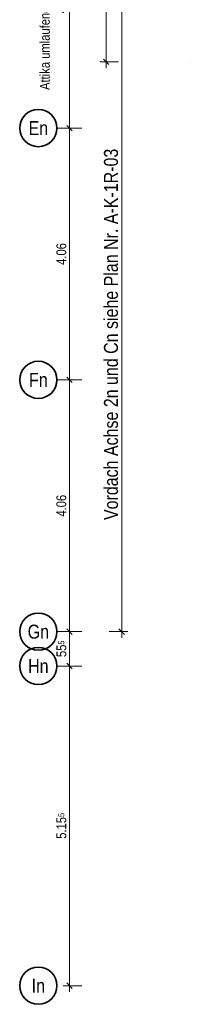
# Model space of a CAD drawing. Header units: millimetres. Extents: x -39 to 84, y 0 to 66.
# Tile 1 of 92: x -37.56 to -34.81, y 12.73 to 28.61. Entities that reach past the tile are written whole.
import ezdxf
from ezdxf.enums import TextEntityAlignment as Align

# ---------------------------------------------------------------- set-up
doc = ezdxf.new("R2010")
doc.units = ezdxf.units.MM
doc.layers.add('Achsen', color=7, linetype='Continuous', lineweight=20)
doc.styles.add('Arial Narrow', font='ARIALN.TTF')
doc.dimstyles.new('Arch_Strakon_dimstyle', dxfattribs={"dimtxt": 15.75, "dimasz": 1, "dimexe": 1.25, "dimexo": 0.0625, "dimgap": 1, "dimtad": 0, "dimdec": 5, "dimzin": 12, "dimdsep": 46, "dimtxsty": 'Arial Narrow', "dimblk": 'Arrowhead_Tick', "dimsah": 1, "dimcen": 0, "dimse1": 1, "dimse2": 1, "dimclrd": 6, "dimclrt": 2, "dimazin": 0, "dimtfac": 1, "dimtdec": 4, "dimtmove": 0, "dimatfit": 3, "dimldrblk": 'NONE', "dimfxl": 1, "dimtvp": 1, "dimtolj": 1, "dimtzin": 0, "dimlwd": 13, "dimarcsym": 2})

# ---------------------------------------------------------------- blocks, each defined once
blk = doc.blocks.new('Arrowhead_Tick')
at = {"color": 0, "linetype": 'Continuous', "lineweight": -2}
for p, q in [((0, 20), (0, -10)), ((-1, 0), (0, 0)), ((10, 0), (0, 0))]:
    blk.add_line(p, q, dxfattribs=at)
at = {"color": 2, "linetype": 'Continuous', "lineweight": 35}
blk.add_line((4.4, 4.4), (-4.4, -4.4), dxfattribs=at)
blk = doc.blocks.new('*D11')
at = {"layer": 'Achsen', "color": 6, "linetype": 'Continuous', "lineweight": 13}
blk.add_line((-36.756, 13.04), (-36.756, 18.175), dxfattribs=at)
at = {"layer": 'Defpoints', "color": 0}
for p in [(-36.958, 18.185), (-36.756, 18.185), (-36.958, 13.03)]:
    blk.add_point(p, dxfattribs=at)
at = {"layer": 'Achsen', "color": 6, "lineweight": 13, "xscale": 0.01, "yscale": 0.01, "zscale": 0.01}
for p, rotation in [((-36.756, 18.185), 90), ((-36.756, 13.03), 270)]:
    blk.add_blockref('Arrowhead_Tick', p, dxfattribs=dict(at, rotation=rotation))
at = {"layer": 'Achsen', "color": 2, "lineweight": -2, "insert": (-36.887, 15.608), "char_height": 0.1575, "attachment_point": 5, "rotation": 90, "style": 'Arial Narrow'}
blk.add_mtext('\\A1;5.15{\\A1;\\H.6x;\\S5;}', dxfattribs=at)
blk = doc.blocks.new('_None')
blk = doc.blocks.new('*D12')
at = {"layer": 'Achsen', "color": 6, "linetype": 'Continuous', "lineweight": 13}
blk.add_line((-36.756, 18.195), (-36.756, 18.73), dxfattribs=at)
at = {"layer": 'Defpoints', "color": 0}
for p in [(-36.958, 18.74), (-36.756, 18.74), (-36.958, 18.185)]:
    blk.add_point(p, dxfattribs=at)
at = {"layer": 'Achsen', "color": 6, "lineweight": 13, "xscale": 0.01, "yscale": 0.01, "zscale": 0.01}
for p, rotation in [((-36.756, 18.74), 90), ((-36.756, 18.185), 270)]:
    blk.add_blockref('Arrowhead_Tick', p, dxfattribs=dict(at, rotation=rotation))
at = {"layer": 'Achsen', "color": 2, "lineweight": -2, "insert": (-36.886, 18.463), "char_height": 0.1575, "attachment_point": 5, "rotation": 90, "style": 'Arial Narrow'}
blk.add_mtext('\\A1;55{\\A1;\\H.6x;\\S5;}', dxfattribs=at)
blk = doc.blocks.new('*D13')
at = {"layer": 'Achsen', "color": 6, "linetype": 'Continuous', "lineweight": 13}
blk.add_line((-36.756, 18.75), (-36.756, 22.79), dxfattribs=at)
at = {"layer": 'Defpoints', "color": 0}
for p in [(-36.958, 22.8), (-36.756, 22.8), (-36.958, 18.74)]:
    blk.add_point(p, dxfattribs=at)
at = {"layer": 'Achsen', "color": 6, "lineweight": 13, "xscale": 0.01, "yscale": 0.01, "zscale": 0.01}
for p, rotation in [((-36.756, 22.8), 90), ((-36.756, 18.74), 270)]:
    blk.add_blockref('Arrowhead_Tick', p, dxfattribs=dict(at, rotation=rotation))
at = {"layer": 'Achsen', "color": 2, "lineweight": -2, "insert": (-36.887, 20.77), "char_height": 0.1575, "attachment_point": 5, "rotation": 90, "style": 'Arial Narrow'}
blk.add_mtext('\\A1;4.06', dxfattribs=at)
blk = doc.blocks.new('*D14')
at = {"layer": 'Achsen', "color": 6, "linetype": 'Continuous', "lineweight": 13}
blk.add_line((-36.756, 22.81), (-36.756, 26.85), dxfattribs=at)
at = {"layer": 'Defpoints', "color": 0}
for p in [(-36.958, 26.86), (-36.756, 26.86), (-36.958, 22.8)]:
    blk.add_point(p, dxfattribs=at)
at = {"layer": 'Achsen', "color": 6, "lineweight": 13, "xscale": 0.01, "yscale": 0.01, "zscale": 0.01}
for p, rotation in [((-36.756, 26.86), 90), ((-36.756, 22.8), 270)]:
    blk.add_blockref('Arrowhead_Tick', p, dxfattribs=dict(at, rotation=rotation))
at = {"layer": 'Achsen', "color": 2, "lineweight": -2, "insert": (-36.887, 24.83), "char_height": 0.1575, "attachment_point": 5, "rotation": 90, "style": 'Arial Narrow'}
blk.add_mtext('\\A1;4.06', dxfattribs=at)
blk = doc.blocks.new('*D15')
at = {"layer": 'Achsen', "color": 6, "linetype": 'Continuous', "lineweight": 13}
blk.add_line((-36.756, 26.87), (-36.756, 30.91), dxfattribs=at)
at = {"layer": 'Defpoints', "color": 0}
for p in [(-36.958, 30.92), (-36.756, 30.92), (-36.958, 26.86)]:
    blk.add_point(p, dxfattribs=at)
at = {"layer": 'Achsen', "color": 6, "lineweight": 13, "xscale": 0.01, "yscale": 0.01, "zscale": 0.01}
for p, rotation in [((-36.756, 30.92), 90), ((-36.756, 26.86), 270)]:
    blk.add_blockref('Arrowhead_Tick', p, dxfattribs=dict(at, rotation=rotation))
at = {"layer": 'Achsen', "color": 2, "lineweight": -2, "insert": (-36.887, 28.89), "char_height": 0.1575, "attachment_point": 5, "rotation": 90, "style": 'Arial Narrow'}
blk.add_mtext('\\A1;4.06', dxfattribs=at)
blk = doc.blocks.new('*D18')
at = {"layer": 'Achsen', "color": 6, "linetype": 'Continuous', "lineweight": 13}
for p, q in [((-36.166, 35.25), (-36.166, 30.819)), ((-36.166, 27.938), (-36.166, 30.32))]:
    blk.add_line(p, q, dxfattribs=at)
at = {"layer": 'Defpoints', "color": 0}
for p in [(-36.166, 35.26), (-34.812, 35.26), (-34.812, 27.928)]:
    blk.add_point(p, dxfattribs=at)
at = {"layer": 'Achsen', "color": 6, "lineweight": 13, "xscale": 0.01, "yscale": 0.01, "zscale": 0.01}
for p, rotation in [((-36.166, 35.26), 90), ((-36.166, 27.928), 270)]:
    blk.add_blockref('Arrowhead_Tick', p, dxfattribs=dict(at, rotation=rotation))
at = {"layer": 'Achsen', "color": 2, "lineweight": 35, "insert": (-36.204, 30.57), "char_height": 0.1575, "attachment_point": 5, "rotation": 90, "style": 'Arial Narrow'}
blk.add_mtext('\\A1;7.33{\\A1;\\H.6x;\\S5;}', dxfattribs=at)

msp = doc.modelspace()

# ---------------------------------------------------------------- linework, layer by layer
at = {"layer": 'Achsen', "color": 6, "linetype": 'Continuous', "lineweight": 13}
for p, q in [((-35.9154234, 18.6402773), (-35.9154234, 35.8702773)), ((-36.1154234, 18.7402773), (-35.8154234, 18.7402773))]:
    msp.add_line(p, q, dxfattribs=at)
at = {"layer": 'Achsen', "color": 2, "linetype": 'Continuous', "lineweight": 35}
msp.add_line((-35.9596176, 18.7844714), (-35.8712292, 18.6960831), dxfattribs=at)
at = {"layer": 'Achsen', "color": 9, "linetype": 'Continuous', "lineweight": 0}
msp.add_circle((-34.8115262, 27.9276177), 0.00111, dxfattribs=at)
at = {"layer": 'Achsen', "color": 2, "linetype": 'Continuous', "lineweight": 35}
for centre in [(-37.2581296, 26.8602773), (-37.2581296, 22.8002773), (-37.2581296, 18.7402773), (-37.2581296, 18.1852773), (-37.2581296, 13.0302773)]:
    msp.add_circle(centre, 0.3, dxfattribs=at)

# ---------------------------------------------------------------- texts
at = {"layer": 'Achsen', "color": 2, "lineweight": 35, "style": 'Arial Narrow'}
msp.add_text('Attika umlaufend OK. 11.15 m', height=0.1575, rotation=90, dxfattribs=at).set_placement((-37.0739946, 27.4754797))
at = {"layer": 'Achsen', "color": 4, "lineweight": 50, "style": 'Arial Narrow'}
msp.add_text('Vordach Achse 2n und Cn siehe Plan Nr. A-K-1R-03', height=0.225, rotation=90, dxfattribs=at).set_placement((-35.9758288, 20.5395973))
for s, p in [('En', (-37.2581296, 26.8594498)), ('Fn', (-37.2581296, 22.7994498)), ('Gn', (-37.2581296, 18.7394498)), ('Hn', (-37.2581296, 18.1844498)), ('In', (-37.2581296, 13.0294498))]:
    msp.add_text(s, height=0.225, dxfattribs=at).set_placement(p, align=Align.MIDDLE_CENTER)

# ---------------------------------------------------------------- dimensions: what is measured, and where the dimension line sits
at = {"layer": 'Achsen', "lineweight": 35}
dim = msp.add_linear_dim(base=(-36.1658234, 35.2603775), p1=(-34.8115262, 27.9276177), p2=(-34.8115262, 35.2603775), angle=90, text='7.33{\\A1;\\H.6x;\\S5;}', dimstyle='Arch_Strakon_dimstyle', override={"dimscale": 0.01, "dimtxt": 15.75, "dimasz": 1, "dimgap": 5, "dimtad": 0, "dimjust": 0, "dimtih": 0, "dimtoh": 0, "dimdec": 5, "dimdsep": 46, "dimtxsty": 'Arial Narrow', "dimclrd": 6, "dimclrt": 2, "dimtix": 0, "dimtofl": 255, "dimtmove": 2, "dimatfit": 2, "dimfxl": 0, "dimfxlon": 0, "dimtvp": 31.746032, "dimlwd": 13}, dxfattribs=at)
dim.commit()
dim.dimension.update_dxf_attribs({"geometry": '*D18', "text_midpoint": (-36.2043698, 30.569862), "dimtype": 160})
at = {"layer": 'Achsen', "lineweight": -2}
for base, p1, p2, text, picture, middle in [((-36.7563134, 30.9202773), (-36.9581296, 26.8602773), (-36.9581296, 30.9202773), '4.06', '*D15', (-36.7563134, 28.8902773)), ((-36.7563134, 26.8602773), (-36.9581296, 22.8002773), (-36.9581296, 26.8602773), '4.06', '*D14', (-36.7563134, 24.8302773)), ((-36.7563134, 22.8002773), (-36.9581296, 18.7402773), (-36.9581296, 22.8002773), '4.06', '*D13', (-36.7563134, 20.7702773)), ((-36.7563134, 18.7402773), (-36.9581296, 18.1852773), (-36.9581296, 18.7402773), '55{\\A1;\\H.6x;\\S5;}', '*D12', (-36.7563134, 18.4627773)), ((-36.7563134, 18.1852773), (-36.9581296, 13.0302773), (-36.9581296, 18.1852773), '5.15{\\A1;\\H.6x;\\S5;}', '*D11', (-36.7563134, 15.6077773))]:
    dim = msp.add_linear_dim(base=base, p1=p1, p2=p2, angle=90, text=text, dimstyle='Arch_Strakon_dimstyle', override={"dimscale": 0.01, "dimtxt": 15.75, "dimasz": 1, "dimgap": 5, "dimtad": 1, "dimjust": 0, "dimtih": 0, "dimtoh": 0, "dimdec": 5, "dimdsep": 46, "dimtxsty": 'Arial Narrow', "dimclrd": 6, "dimclrt": 2, "dimtix": 1, "dimtofl": 255, "dimtmove": 0, "dimatfit": 2, "dimfxl": 0, "dimfxlon": 0, "dimtvp": 31.746032, "dimlwd": 13}, dxfattribs=at)
    dim.commit()
    dim.dimension.update_dxf_attribs({"geometry": picture, "text_midpoint": middle, "dimtype": 160})

doc.saveas('drawing.dxf')
